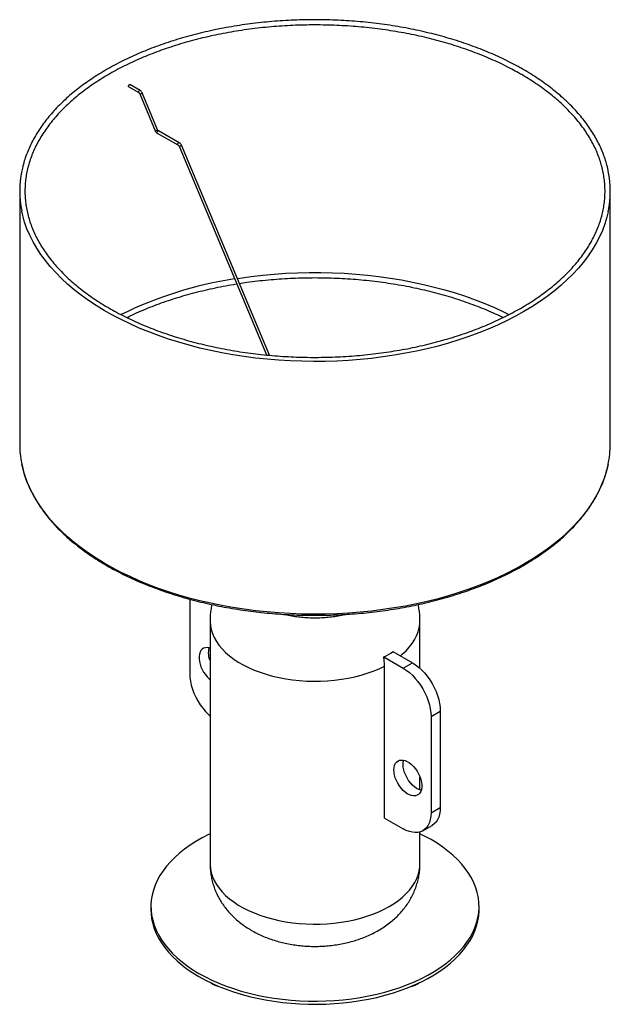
# Paper-space layout '_Isométrica' of a CAD drawing. Header units: millimetres. Extents: x -225 to 225, y -75 to 676.
import ezdxf

# ---------------------------------------------------------------- set-up
doc = ezdxf.new("R2010")
doc.units = ezdxf.units.MM

psp = doc.layouts.new('_Isométrica')

# ---------------------------------------------------------------- linework, layer by layer
at = {"color": 7, "linetype": 'Continuous', "lineweight": 25}
for p, q in [((-141.96, 624.92), (-134.29, 620.58)), ((-133.31, 622.32), (-140.97, 626.66)), ((-133.51, 619.61), (-121.78, 591.52)), ((-119.93, 592.29), (-131.67, 620.38)), ((-120.14, 589.58), (-104.4, 580.67)), ((-103.41, 582.41), (-119.15, 591.32)), ((-103.62, 579.7), (-36.92, 420.52)), ((-34.66, 420.3), (-101.77, 580.48)), ((-225, 545.45), (-225, 352.74)), ((225, 352.74), (225, 545.45)), ((-95.46, 234.34), (-95.46, 177.59)), ((-80, 217.91), (-80, 32.66)), ((80, 181.53), (80, 217.91)), ((52.33, 190.26), (67.18, 181.69)), ((59.4, 194.34), (74.25, 185.77)), ((52.92, 67.43), (52.92, 183.28)), ((67.18, 181.69), (74.25, 185.77)), ((88.39, 144.94), (95.46, 149.03)), ((88.39, 144.94), (88.39, 71.46)), ((95.46, 149.03), (95.46, 75.54)), ((80, 88.82), (80, 98.54)), ((88.39, 71.46), (95.46, 75.54)), ((52.92, 67.43), (67.18, 59.21)), ((82.17, 57.72), (89.24, 61.8)), ((80, 32.66), (80, 56.79)), ((-125, 0), (-125, -2.45)), ((125, -2.45), (125, 0))]:
    psp.add_line(p, q, dxfattribs=at)
at = {"color": 7, "linetype": 'Continuous', "lineweight": 25, "flags": 128}
for points in [[(-142.17, 625.38), (-142.11, 625.72), (-141.96, 626.07), (-141.73, 626.39), (-141.47, 626.61), (-141.2, 626.7), (-140.97, 626.66)], [(-141.96, 624.92), (-141.96, 624.92), (-142.11, 625.1), (-142.17, 625.38)], [(-59.2, 478.87), (-57.22, 479.18), (-48.57, 480.39), (-39.84, 481.41), (-31.04, 482.22), (-22.2, 482.83), (-13.32, 483.24), (-4.42, 483.45), (4.49, 483.45), (13.39, 483.24), (22.27, 482.83), (31.11, 482.22), (39.91, 481.4), (48.64, 480.39), (57.29, 479.17), (65.86, 477.76), (74.32, 476.15), (82.66, 474.35), (90.87, 472.35), (98.94, 470.17), (106.85, 467.81), (114.59, 465.27), (122.15, 462.55), (129.52, 459.66), (136.68, 456.61), (143.63, 453.39), (147.79, 451.33)], [(-80, 196.97), (-80.59, 197.15), (-82.12, 197.4), (-83.55, 197.32), (-84.84, 196.93), (-85.96, 196.23), (-86.9, 195.24), (-87.62, 193.97), (-88.11, 192.47), (-88.36, 190.76), (-88.36, 188.88), (-88.11, 186.89), (-87.62, 184.82), (-86.9, 182.72), (-85.96, 180.65), (-84.84, 178.65), (-83.55, 176.76), (-82.12, 175.04), (-80.59, 173.53), (-80, 173.02)], [(67.18, 181.69), (69.55, 180.16), (71.9, 178.35), (74.18, 176.27), (76.38, 173.95), (78.46, 171.42), (80.4, 168.71), (82.18, 165.85), (83.76, 162.89), (85.14, 159.85), (86.29, 156.79), (87.2, 153.72), (87.86, 150.7), (88.25, 147.76), (88.39, 144.94)], [(74.25, 185.77), (76.62, 184.24), (78.97, 182.43), (81.25, 180.35), (83.45, 178.03), (85.53, 175.5), (87.47, 172.79), (89.25, 169.94), (90.83, 166.97), (92.21, 163.94), (93.36, 160.87), (94.27, 157.8), (94.93, 154.78), (95.33, 151.85), (95.46, 149.03)], [(-95.46, 177.59), (-95.33, 174.77), (-94.93, 171.83), (-94.27, 168.81), (-93.36, 165.75), (-92.21, 162.68), (-90.83, 159.64), (-89.25, 156.68), (-87.47, 153.83), (-85.53, 151.12), (-83.45, 148.59), (-81.25, 146.27), (-80, 145.09)], [(60.1, 104.12), (60.23, 105.91), (60.6, 107.53), (61.21, 108.91), (62.04, 110.05), (63.07, 110.9), (64.28, 111.44), (65.64, 111.68), (67.13, 111.59), (68.69, 111.18), (70.3, 110.47), (71.93, 109.46), (73.52, 108.18), (75.05, 106.66), (76.48, 104.94), (77.77, 103.06), (78.89, 101.06), (79.83, 98.99), (80.55, 96.89), (81.04, 94.82), (81.29, 92.82), (81.29, 90.95), (81.04, 89.24), (80.55, 87.73), (79.83, 86.47), (78.89, 85.48), (77.77, 84.77), (76.48, 84.38), (75.05, 84.31), (73.52, 84.56), (71.93, 85.12), (70.3, 85.99), (68.69, 87.13), (67.13, 88.53), (65.64, 90.16), (64.28, 91.96), (63.07, 93.91), (62.04, 95.95), (61.21, 98.04), (60.6, 100.13), (60.23, 102.17), (60.1, 104.12)], [(67.18, 108.2), (67.3, 110), (67.63, 111.49)], [(80.86, 88.58), (80.59, 88.64), (79, 89.2), (77.38, 90.07), (75.76, 91.22), (74.2, 92.62), (72.71, 94.24), (71.35, 96.05), (70.14, 97.99), (69.11, 100.04), (68.28, 102.13), (67.67, 104.22), (67.3, 106.26), (67.18, 108.2)], [(95.46, 75.54), (95.33, 72.87), (94.93, 70.39), (94.27, 68.13), (93.36, 66.12), (92.21, 64.38), (90.83, 62.94), (89.25, 61.8), (89.24, 61.8)], [(88.39, 71.46), (88.25, 68.79), (87.86, 66.31), (87.2, 64.05), (86.29, 62.04), (85.14, 60.3), (83.76, 58.85), (82.18, 57.72), (80.4, 56.92), (78.46, 56.45), (76.38, 56.32), (74.18, 56.54), (71.9, 57.1), (69.55, 57.99), (67.18, 59.21)], [(-80, 55.45), (-81.05, 54.93), (-86, 52.37), (-90.71, 49.65), (-95.16, 46.79), (-99.34, 43.8), (-103.24, 40.69), (-106.84, 37.46), (-110.14, 34.12), (-113.13, 30.69), (-115.8, 27.17), (-118.14, 23.57), (-120.15, 19.91), (-121.81, 16.19), (-123.13, 12.43), (-124.1, 8.62), (-124.72, 4.8), (-124.99, 0.96), (-124.9, -2.88), (-124.46, -6.71), (-123.66, -10.53), (-122.52, -14.31), (-121.02, -18.06), (-119.19, -21.75), (-117.01, -25.38), (-114.51, -28.94), (-111.68, -32.42), (-108.53, -35.8), (-105.07, -39.09), (-101.32, -42.26), (-97.28, -45.31), (-92.97, -48.24), (-88.39, -51.03)], [(-88.39, -51.03), (-83.56, -53.67), (-78.49, -56.16), (-73.2, -58.49), (-67.71, -60.66), (-62.02, -62.65), (-56.15, -64.47), (-50.13, -66.1), (-43.97, -67.55), (-37.68, -68.81), (-31.28, -69.87), (-24.79, -70.73), (-18.24, -71.39), (-11.63, -71.85), (-4.99, -72.1), (1.66, -72.15), (8.31, -72), (14.94, -71.64), (21.52, -71.08), (28.05, -70.32), (34.49, -69.36), (40.84, -68.2), (47.07, -66.85), (53.16, -65.31), (59.11, -63.58), (64.89, -61.68), (70.48, -59.6), (75.87, -57.35), (81.05, -54.93), (86, -52.37), (90.71, -49.65), (95.16, -46.79), (99.34, -43.8), (103.24, -40.69), (106.84, -37.46), (110.14, -34.12), (113.13, -30.69), (115.8, -27.17), (118.14, -23.57), (120.15, -19.91), (121.81, -16.19), (123.13, -12.43), (124.1, -8.62), (124.72, -4.8), (124.99, -0.96), (124.9, 2.88), (124.46, 6.71), (123.66, 10.53), (122.52, 14.31), (121.02, 18.06), (119.19, 21.75), (117.01, 25.38), (114.51, 28.94), (111.68, 32.42), (108.53, 35.8), (105.07, 39.09), (101.32, 42.26), (97.28, 45.31), (92.97, 48.24), (88.39, 51.03), (83.56, 53.67), (80, 55.45)], [(-125, -2.45), (-124.9, -5.33), (-124.46, -9.16), (-123.66, -12.98), (-122.52, -16.76), (-121.02, -20.51), (-119.19, -24.2), (-117.01, -27.83), (-114.51, -31.39), (-111.68, -34.87), (-108.53, -38.25), (-105.07, -41.54), (-101.32, -44.71), (-97.28, -47.76), (-92.97, -50.69), (-88.39, -53.48)], [(-88.39, -53.48), (-83.56, -56.12), (-78.49, -58.61), (-73.2, -60.94), (-67.71, -63.11), (-62.02, -65.1), (-56.15, -66.92), (-50.13, -68.55), (-43.97, -70), (-37.68, -71.25), (-31.28, -72.31), (-24.79, -73.18), (-18.24, -73.84), (-11.63, -74.3), (-4.99, -74.55), (1.66, -74.6), (8.31, -74.45), (14.94, -74.09), (21.52, -73.53), (28.05, -72.77), (34.49, -71.81), (40.84, -70.65), (47.07, -69.3), (53.16, -67.76), (59.11, -66.03), (64.89, -64.13), (70.48, -62.05), (75.87, -59.8), (81.05, -57.38), (86, -54.82), (90.71, -52.1), (95.16, -49.24), (99.34, -46.25), (103.24, -43.14), (106.84, -39.91), (110.14, -36.57), (113.13, -33.14), (115.8, -29.62), (118.14, -26.02), (120.15, -22.36), (121.81, -18.64), (123.13, -14.88), (124.1, -11.07), (124.72, -7.25), (124.99, -3.41), (125, -2.45)]]:
    psp.add_lwpolyline(points, dxfattribs=at)
at = {"color": 8, "linetype": 'Continuous', "lineweight": 25, "flags": 128}
for points in [[(-134.5, 621.04), (-134.45, 621.38), (-134.3, 621.74), (-134.07, 622.05), (-133.8, 622.27), (-133.53, 622.36), (-133.31, 622.32)], [(-134.3, 620.58), (-134.45, 620.76), (-134.5, 621.04)], [(-133.51, 619.61), (-133.47, 619.58), (-133.29, 619.58)], [(-133.29, 619.58), (-133, 619.65), (-132.66, 619.77), (-132.3, 619.92), (-131.98, 620.09), (-131.76, 620.24), (-131.67, 620.35), (-131.67, 620.38)], [(-121.78, 591.52), (-121.74, 591.49), (-121.56, 591.49)], [(-121.56, 591.49), (-121.27, 591.56), (-120.92, 591.68), (-120.57, 591.83), (-120.25, 591.99), (-120.03, 592.15), (-119.93, 592.26), (-119.93, 592.29)], [(-120.35, 590.04), (-120.29, 590.38), (-120.14, 590.74), (-119.91, 591.05), (-119.65, 591.27), (-119.38, 591.36), (-119.15, 591.32)], [(-120.14, 589.58), (-120.14, 589.58), (-120.29, 589.76), (-120.35, 590.04)], [(-104.6, 581.13), (-104.55, 581.47), (-104.4, 581.83), (-104.17, 582.14), (-103.9, 582.36), (-103.64, 582.45), (-103.41, 582.41)], [(-104.4, 580.67), (-104.55, 580.85), (-104.6, 581.13)], [(-103.62, 579.7), (-103.57, 579.68), (-103.4, 579.68)], [(-103.4, 579.68), (-103.11, 579.75), (-102.76, 579.86), (-102.4, 580.02), (-102.09, 580.18), (-101.87, 580.33), (-101.77, 580.45), (-101.77, 580.48)], [(223.36, 529.78), (222.36, 525.62), (220.83, 520.57), (218.96, 515.55), (216.74, 510.58), (214.19, 505.66), (211.3, 500.81), (208.08, 496.03), (204.53, 491.32), (200.67, 486.7), (196.49, 482.17), (192.01, 477.73), (187.22, 473.41), (182.15, 469.19), (176.79, 465.1), (171.15, 461.13), (165.25, 457.29), (159.08, 453.59), (152.67, 450.04), (146.03, 446.63), (139.15, 443.38), (132.05, 440.28), (124.75, 437.35), (117.26, 434.59), (109.58, 432), (101.73, 429.59), (93.73, 427.36), (85.57, 425.32), (77.28, 423.46), (68.87, 421.79), (60.36, 420.32), (51.75, 419.04), (43.06, 417.96), (34.3, 417.08), (25.49, 416.39), (16.64, 415.91), (7.76, 415.64), (-1.13, 415.56), (-10.02, 415.69), (-18.89, 416.02), (-27.74, 416.55), (-36.53, 417.28), (-45.28, 418.22), (-53.95, 419.35), (-62.54, 420.68), (-71.03, 422.2), (-79.41, 423.92), (-87.66, 425.82), (-95.78, 427.91), (-103.75, 430.19), (-111.55, 432.65), (-119.19, 435.28), (-126.63, 438.08), (-133.88, 441.06), (-140.92, 444.19), (-147.74, 447.48), (-154.33, 450.93), (-160.68, 454.52), (-166.77, 458.26), (-172.61, 462.13), (-178.18, 466.13), (-183.47, 470.26), (-188.47, 474.5), (-193.18, 478.85), (-197.58, 483.31), (-201.68, 487.87), (-205.47, 492.51), (-208.93, 497.24), (-212.06, 502.04), (-214.87, 506.91), (-217.34, 511.84), (-219.47, 516.82), (-221.26, 521.85), (-222.7, 526.92), (-223.47, 530.31)], [(223.36, 337.08), (222.36, 332.92), (220.83, 327.86), (218.96, 322.85), (216.74, 317.88), (214.19, 312.96), (211.3, 308.11), (208.08, 303.32), (204.53, 298.62), (200.67, 293.99), (196.49, 289.46), (192.01, 285.03), (187.22, 280.7), (182.15, 276.49), (176.79, 272.4), (171.15, 268.43), (165.25, 264.59), (159.08, 260.89), (152.67, 257.33), (146.03, 253.93), (139.15, 250.67), (132.05, 247.58), (124.75, 244.65), (117.26, 241.89), (109.58, 239.3), (101.73, 236.89), (93.73, 234.66), (85.57, 232.61), (77.28, 230.76), (68.87, 229.09), (60.36, 227.62), (51.75, 226.34), (43.06, 225.26), (34.3, 224.37), (25.49, 223.69), (16.64, 223.21), (7.76, 222.93), (-1.13, 222.86), (-10.02, 222.98), (-18.89, 223.31), (-27.74, 223.85), (-36.53, 224.58), (-45.28, 225.51), (-53.95, 226.64), (-62.54, 227.97), (-71.03, 229.5), (-79.41, 231.21), (-87.66, 233.12), (-95.78, 235.21), (-103.75, 237.49), (-111.55, 239.94), (-119.19, 242.58), (-126.63, 245.38), (-133.88, 248.35), (-140.92, 251.49), (-147.74, 254.78), (-154.33, 258.23), (-160.68, 261.82), (-166.77, 265.55), (-172.61, 269.43), (-178.18, 273.43), (-183.47, 277.55), (-188.47, 281.8), (-193.18, 286.15), (-197.58, 290.61), (-201.68, 295.16), (-205.47, 299.81), (-208.93, 304.53), (-212.06, 309.34), (-214.87, 314.21), (-217.34, 319.14), (-219.47, 324.12), (-221.26, 329.15), (-222.7, 334.21), (-223.47, 337.61)], [(-80, 217.91), (-79.99, 217.24), (-79.73, 214.15), (-79.12, 211.07), (-78.15, 208.03), (-76.83, 205.03), (-75.16, 202.09), (-73.15, 199.22), (-70.82, 196.43), (-68.17, 193.74), (-65.21, 191.16), (-61.96, 188.7), (-58.43, 186.37), (-54.64, 184.18), (-50.6, 182.14), (-46.34, 180.26), (-41.87, 178.56), (-37.21, 177.03), (-32.38, 175.68), (-27.41, 174.52), (-22.31, 173.56), (-17.12, 172.8), (-11.84, 172.23), (-6.52, 171.88), (-1.16, 171.73), (4.2, 171.79), (9.54, 172.06), (14.84, 172.53), (20.07, 173.2), (25.22, 174.08), (30.24, 175.15), (35.14, 176.42), (39.87, 177.87), (44.43, 179.5), (48.78, 181.31), (52.92, 183.28)], [(65.09, 191.06), (66.53, 192.26), (69.36, 194.89), (71.87, 197.62), (74.06, 200.45), (75.92, 203.35), (77.44, 206.32), (78.61, 209.34), (79.43, 212.4), (79.89, 215.48), (80, 217.91)], [(-80, 32.66), (-79.99, 31.89), (-79.72, 28.81), (-79.1, 25.74), (-78.12, 22.71), (-76.79, 19.72), (-75.12, 16.79), (-73.12, 13.92), (-70.79, 11.15), (-68.14, 8.47), (-65.19, 5.89), (-61.95, 3.44), (-58.43, 1.11), (-54.65, -1.07), (-50.62, -3.1), (-46.37, -4.97), (-41.91, -6.68), (-37.27, -8.2), (-32.46, -9.55), (-27.5, -10.71), (-22.42, -11.67), (-17.24, -12.44), (-11.99, -13), (-6.68, -13.36), (-1.34, -13.51), (4.01, -13.46), (9.34, -13.21), (14.62, -12.74), (19.84, -12.08), (24.98, -11.21), (30, -10.15), (34.88, -8.9), (39.61, -7.46), (44.17, -5.84), (48.52, -4.06), (52.66, -2.1), (56.57, 0.01), (60.22, 2.26), (63.6, 4.65), (66.7, 7.16), (69.5, 9.79), (71.99, 12.52), (74.16, 15.35), (76, 18.24), (77.5, 21.21), (78.65, 24.22), (79.45, 27.27), (79.9, 30.35), (80, 32.66)]]:
    psp.add_lwpolyline(points, dxfattribs=at)
at = {"color": 7, "linetype": 'Continuous', "lineweight": 25}
for centre, radius, start, end in [((-149.33, 545.45), 75.67, 168.22868, 191.53971), ((149.28, 545.45), 75.72, 348.06211, 11.60006), ((-15.5, 181.84), 300.21, 98.7615, 116.14354), ((-149.03, 352.79), 75.97, 180.03608, 191.52984), ((148.89, 352.81), 76.11, 348.07722, 359.95428), ((-65.5, 193.52), 15.8, 166.48107, 203.38622), ((18.62, 256.81), 74.6, 296.86041, 303.13422), ((-71.99, -50.19), 10.8, 228.95817, 263.15452), ((72.13, -50.51), 10.46, 276.27438, 311.61293)]:
    psp.add_arc(centre, radius, start, end, dxfattribs=at)
for points, knots in [([(157.12, 639.1), (156.05, 639.7), (152.96, 641.43), (147.67, 644.19), (141.2, 647.34), (134.53, 650.34), (127.67, 653.19), (120.64, 655.89), (113.43, 658.43), (106.06, 660.82), (98.55, 663.04), (90.9, 665.1), (83.12, 666.99), (75.23, 668.71), (67.23, 670.26), (59.13, 671.63), (50.96, 672.83), (42.71, 673.84), (34.4, 674.68), (26.05, 675.34), (17.66, 675.81), (9.24, 676.1), (0.81, 676.21), (-7.62, 676.14), (-16.04, 675.88), (-24.43, 675.44), (-32.8, 674.82), (-41.11, 674.02), (-49.37, 673.04), (-57.56, 671.88), (-65.67, 670.54), (-73.69, 669.02), (-81.61, 667.34), (-89.41, 665.48), (-97.09, 663.45), (-104.63, 661.26), (-112.02, 658.91), (-119.26, 656.39), (-126.33, 653.72), (-133.22, 650.9), (-139.93, 647.93), (-146.44, 644.81), (-152.75, 641.55), (-158.85, 638.16), (-164.72, 634.64), (-170.36, 630.98), (-175.76, 627.21), (-180.91, 623.32), (-185.81, 619.32), (-190.45, 615.21), (-194.82, 611.01), (-198.92, 606.71), (-202.73, 602.32), (-206.26, 597.85), (-209.5, 593.3), (-212.44, 588.69), (-215.08, 584.01), (-217.42, 579.28), (-219.45, 574.51), (-221.16, 569.69), (-222.48, 565.24), (-223.09, 562.38), (-223.35, 561.15)], [0, 0, 0, 0, 0.008893, 0.025778, 0.042663, 0.059547, 0.076429, 0.09331, 0.11019, 0.127068, 0.143945, 0.16082, 0.177694, 0.194567, 0.211439, 0.22831, 0.24518, 0.26205, 0.278919, 0.295787, 0.312655, 0.329522, 0.34639, 0.363257, 0.380125, 0.396992, 0.41386, 0.430728, 0.447597, 0.464467, 0.481337, 0.498208, 0.515081, 0.531954, 0.548829, 0.565705, 0.582582, 0.599461, 0.616342, 0.633224, 0.650107, 0.666993, 0.68388, 0.700768, 0.717657, 0.734548, 0.751438, 0.768329, 0.785218, 0.802106, 0.81899, 0.835871, 0.852746, 0.869613, 0.886471, 0.903319, 0.920154, 0.936975, 0.95378, 0.97057, 0.987344, 1, 1, 1, 1]), ([(155.15, 635.62), (156.18, 635.03), (159.19, 633.31), (163.99, 630.37), (169.46, 626.76), (174.7, 623.03), (179.68, 619.19), (184.4, 615.26), (188.87, 611.22), (193.06, 607.09), (196.98, 602.88), (200.62, 598.59), (203.97, 594.22), (207.03, 589.78), (209.81, 585.29), (212.28, 580.73), (214.45, 576.13), (216.32, 571.48), (217.88, 566.8), (219.13, 562.08), (220.07, 557.34), (220.7, 552.57), (221.01, 547.8), (221.01, 543.02), (220.69, 538.24), (220.06, 533.48), (219.11, 528.73), (217.85, 524), (216.28, 519.31), (214.4, 514.65), (212.21, 510.04), (209.73, 505.47), (206.94, 500.97), (203.86, 496.53), (200.49, 492.16), (196.84, 487.86), (192.91, 483.65), (188.7, 479.52), (184.22, 475.48), (179.49, 471.55), (174.49, 467.72), (169.25, 463.99), (163.76, 460.38), (158.04, 456.9), (152.09, 453.53), (145.93, 450.3), (139.56, 447.21), (132.99, 444.25), (126.22, 441.44), (119.28, 438.77), (112.16, 436.26), (104.89, 433.9), (97.46, 431.7), (89.89, 429.67), (82.2, 427.8), (74.38, 426.09), (66.46, 424.56), (58.45, 423.21), (50.35, 422.02), (42.17, 421.02), (33.94, 420.19), (25.66, 419.54), (17.34, 419.07), (9, 418.79), (0.64, 418.68), (-7.72, 418.76), (-16.06, 419.02), (-24.39, 419.46), (-32.68, 420.08), (-40.92, 420.88), (-49.1, 421.86), (-57.21, 423.01), (-65.24, 424.35), (-73.18, 425.85), (-81.01, 427.53), (-88.73, 429.37), (-96.31, 431.38), (-103.76, 433.55), (-111.06, 435.89), (-118.2, 438.38), (-125.17, 441.02), (-131.97, 443.81), (-138.57, 446.75), (-144.97, 449.82), (-151.17, 453.03), (-157.15, 456.37), (-162.9, 459.84), (-168.42, 463.43), (-173.7, 467.14), (-178.73, 470.95), (-183.51, 474.87), (-188.02, 478.89), (-192.27, 483), (-196.24, 487.19), (-199.93, 491.47), (-203.34, 495.83), (-206.46, 500.25), (-209.29, 504.73), (-211.82, 509.28), (-214.05, 513.87), (-215.98, 518.51), (-217.6, 523.19), (-218.91, 527.9), (-219.92, 532.64), (-220.6, 537.4), (-220.98, 542.17), (-221.04, 546.95), (-220.78, 551.73), (-220.21, 556.5), (-219.32, 561.25), (-218.12, 565.98), (-216.61, 570.68), (-214.79, 575.35), (-212.66, 579.97), (-210.23, 584.54), (-207.5, 589.06), (-204.48, 593.51), (-201.17, 597.9), (-197.57, 602.21), (-193.69, 606.44), (-189.54, 610.58), (-185.11, 614.64), (-180.42, 618.59), (-175.48, 622.45), (-170.28, 626.19), (-164.84, 629.82), (-159.17, 633.33), (-153.26, 636.72), (-147.14, 639.98), (-140.81, 643.1), (-134.27, 646.09), (-127.55, 648.93), (-120.64, 651.62), (-113.55, 654.16), (-106.31, 656.55), (-98.91, 658.78), (-91.37, 660.85), (-83.7, 662.75), (-75.91, 664.48), (-68, 666.05), (-60.01, 667.44), (-51.92, 668.66), (-43.76, 669.7), (-35.54, 670.56), (-27.27, 671.24), (-18.95, 671.75), (-10.61, 672.07), (-2.26, 672.21), (6.1, 672.17), (14.45, 671.94), (22.78, 671.54), (31.07, 670.95), (39.32, 670.19), (47.52, 669.24), (55.65, 668.12), (63.69, 666.82), (71.65, 665.35), (79.5, 663.71), (87.24, 661.9), (94.85, 659.92), (102.33, 657.78), (109.66, 655.47), (116.83, 653.01), (123.84, 650.4), (130.66, 647.64), (137.3, 644.73), (143.74, 641.68), (149.7, 638.65), (153.43, 636.58), (155.15, 635.62)], [0, 0, 0, 0, 0.003153, 0.009149, 0.015145, 0.021141, 0.027137, 0.033133, 0.03913, 0.045128, 0.051127, 0.057128, 0.063132, 0.069139, 0.07515, 0.081166, 0.087187, 0.093214, 0.099247, 0.105286, 0.111331, 0.117381, 0.123436, 0.129494, 0.135553, 0.141611, 0.147666, 0.153717, 0.159764, 0.165804, 0.171838, 0.177866, 0.183889, 0.189906, 0.195919, 0.201928, 0.207934, 0.213937, 0.219938, 0.225937, 0.231936, 0.237934, 0.243931, 0.249929, 0.255926, 0.261924, 0.267922, 0.27392, 0.279919, 0.285918, 0.291918, 0.297919, 0.30392, 0.309921, 0.315923, 0.321925, 0.327928, 0.333931, 0.339934, 0.345938, 0.351942, 0.357946, 0.36395, 0.369954, 0.375959, 0.381963, 0.387968, 0.393972, 0.399976, 0.40598, 0.411984, 0.417988, 0.423991, 0.429994, 0.435997, 0.441999, 0.448, 0.454002, 0.460002, 0.466002, 0.472002, 0.478001, 0.483999, 0.489997, 0.495994, 0.501991, 0.507987, 0.513983, 0.519979, 0.525975, 0.531971, 0.537968, 0.543965, 0.549964, 0.555965, 0.561968, 0.567975, 0.573985, 0.58, 0.58602, 0.592045, 0.598077, 0.604115, 0.610159, 0.616208, 0.622262, 0.62832, 0.634379, 0.640437, 0.646493, 0.652545, 0.658592, 0.664634, 0.670669, 0.676699, 0.682722, 0.68874, 0.694754, 0.700764, 0.70677, 0.712773, 0.718775, 0.724775, 0.730773, 0.736771, 0.742769, 0.748766, 0.754764, 0.760761, 0.766759, 0.772758, 0.778756, 0.784756, 0.790755, 0.796756, 0.802756, 0.808758, 0.814759, 0.820762, 0.826764, 0.832767, 0.838771, 0.844774, 0.850778, 0.856782, 0.862786, 0.868791, 0.874795, 0.880799, 0.886804, 0.892808, 0.898813, 0.904817, 0.910821, 0.916824, 0.922828, 0.928831, 0.934833, 0.940836, 0.946837, 0.952839, 0.958839, 0.96484, 0.970839, 0.976838, 0.982837, 0.988835, 0.994832, 1, 1, 1, 1]), ([(223.41, 560.94), (223.37, 561.14), (223.04, 562.97), (222.13, 566.41), (220.65, 571.25), (218.83, 576.04), (216.71, 580.79), (214.28, 585.5), (211.55, 590.14), (208.52, 594.73), (205.2, 599.24), (201.58, 603.68), (197.69, 608.04), (193.51, 612.31), (189.06, 616.48), (184.34, 620.55), (179.37, 624.52), (174.14, 628.37), (168.66, 632.11), (163.01, 635.7), (159.07, 637.98), (157.12, 639.1)], [0, 0, 0, 0, 0.006907, 0.061829, 0.116786, 0.171788, 0.226838, 0.281938, 0.337089, 0.392288, 0.447532, 0.502814, 0.55813, 0.613473, 0.66884, 0.724224, 0.779621, 0.835027, 0.890439, 0.945854, 1, 1, 1, 1]), ([(-134.29, 620.58), (-134.24, 620.55), (-134.13, 620.48), (-133.91, 620.26), (-133.68, 619.96), (-133.57, 619.73), (-133.51, 619.61)], [0, 0, 0, 0, 0.19941, 0.448753, 0.722018, 1, 1, 1, 1]), ([(-131.67, 620.38), (-131.74, 620.54), (-131.95, 621), (-132.44, 621.66), (-132.95, 622.11), (-133.25, 622.29), (-133.31, 622.32)], [0, 0, 0, 0, 0.199646, 0.567883, 0.922386, 1, 1, 1, 1]), ([(-121.78, 591.52), (-121.71, 591.36), (-121.5, 590.91), (-121.01, 590.24), (-120.49, 589.79), (-120.19, 589.61), (-120.14, 589.58)], [0, 0, 0, 0, 0.199646, 0.567883, 0.922386, 1, 1, 1, 1]), ([(-119.15, 591.32), (-119.2, 591.35), (-119.32, 591.43), (-119.54, 591.64), (-119.77, 591.94), (-119.88, 592.17), (-119.93, 592.29)], [0, 0, 0, 0, 0.19941, 0.4487533, 0.722018, 1, 1, 1, 1]), ([(-104.4, 580.67), (-104.35, 580.64), (-104.23, 580.57), (-104.01, 580.35), (-103.78, 580.05), (-103.67, 579.82), (-103.62, 579.7)], [0, 0, 0, 0, 0.199785, 0.449598, 0.723377, 1, 1, 1, 1]), ([(-101.77, 580.48), (-101.85, 580.64), (-102.06, 581.09), (-102.55, 581.76), (-103.06, 582.2), (-103.36, 582.38), (-103.41, 582.41)], [0, 0, 0, 0, 0.200012, 0.568966, 0.924182, 1, 1, 1, 1]), ([(-143.37, 449.09), (-142.51, 449.52), (-139.55, 451), (-134.27, 453.38), (-127.55, 456.22), (-120.64, 458.92), (-113.55, 461.46), (-106.31, 463.85), (-98.91, 466.08), (-91.37, 468.14), (-83.7, 470.05), (-75.91, 471.78), (-68, 473.33), (-62.57, 474.32), (-59.76, 474.74), (-59.65, 474.76)], [0, 0, 0, 0, 0.0358026, 0.1230822, 0.2103684, 0.2976617, 0.3849625, 0.4722707, 0.5595864, 0.6469093, 0.7342391, 0.8215753, 0.9089174, 0.996265, 1, 1, 1, 1]), ([(-57.61, 475.07), (-55.71, 475.36), (-51.12, 476.07), (-43.76, 476.99), (-35.54, 477.86), (-27.27, 478.54), (-18.95, 479.04), (-10.61, 479.36), (-2.26, 479.5), (6.1, 479.46), (14.45, 479.24), (22.78, 478.83), (31.07, 478.25), (39.32, 477.48), (47.52, 476.54), (55.65, 475.42), (63.69, 474.12), (71.65, 472.65), (79.5, 471), (87.24, 469.19), (94.85, 467.21), (102.33, 465.07), (109.66, 462.77), (116.83, 460.31), (123.84, 457.7), (130.66, 454.93), (137.2, 452.08), (141.36, 450.08), (143.39, 449.11)], [0, 0, 0, 0, 0.027479, 0.066464, 0.105452, 0.14444, 0.18343, 0.22242, 0.261411, 0.300403, 0.339394, 0.378384, 0.417374, 0.456363, 0.495351, 0.534337, 0.573321, 0.612303, 0.651282, 0.690259, 0.729233, 0.768204, 0.807171, 0.846135, 0.885094, 0.92405, 0.963003, 1, 1, 1, 1]), ([(-223.43, 337.35), (-223.11, 335.89), (-222.45, 332.81), (-221.05, 328.14), (-219.31, 323.34), (-217.27, 318.57), (-214.91, 313.86), (-212.26, 309.2), (-209.3, 304.6), (-206.05, 300.06), (-202.51, 295.6), (-198.68, 291.23), (-194.57, 286.93), (-190.19, 282.74), (-185.54, 278.64), (-180.63, 274.65), (-175.46, 270.77), (-170.05, 267), (-164.39, 263.36), (-158.51, 259.84), (-152.41, 256.45), (-146.09, 253.21), (-139.57, 250.1), (-132.85, 247.13), (-125.94, 244.32), (-118.86, 241.66), (-111.62, 239.15), (-104.21, 236.81), (-96.66, 234.62), (-88.98, 232.61), (-81.17, 230.76), (-73.25, 229.08), (-65.23, 227.58), (-57.11, 226.25), (-48.92, 225.1), (-40.65, 224.12), (-32.33, 223.33), (-23.97, 222.72), (-15.57, 222.29), (-7.15, 222.04), (1.28, 221.98), (9.71, 222.1), (18.12, 222.4), (26.51, 222.89), (34.87, 223.55), (43.17, 224.4), (51.41, 225.43), (59.59, 226.63), (67.67, 228.01), (75.67, 229.57), (83.56, 231.3), (91.33, 233.2), (98.97, 235.27), (106.48, 237.5), (113.83, 239.9), (121.03, 242.45), (128.06, 245.16), (134.91, 248.02), (141.57, 251.03), (148.03, 254.18), (154.28, 257.47), (160.32, 260.89), (166.14, 264.45), (171.72, 268.13), (177.06, 271.94), (182.15, 275.85), (186.99, 279.88), (191.56, 284.01), (195.86, 288.24), (199.89, 292.57), (203.64, 296.98), (207.09, 301.47), (210.26, 306.03), (213.13, 310.66), (215.69, 315.35), (217.95, 320.09), (219.91, 324.88), (221.54, 329.7), (222.67, 333.68), (223.14, 336.06), (223.29, 336.81)], [0, 0, 0, 0, 0.011495, 0.024333, 0.037181, 0.05004, 0.06291, 0.075793, 0.088687, 0.101591, 0.114505, 0.127427, 0.140356, 0.153291, 0.166229, 0.179172, 0.192116, 0.205062, 0.218009, 0.230956, 0.243903, 0.25685, 0.269796, 0.282741, 0.295685, 0.308628, 0.32157, 0.33451, 0.34745, 0.360389, 0.373327, 0.386264, 0.3992, 0.412135, 0.42507, 0.438004, 0.450938, 0.463871, 0.476804, 0.489737, 0.50267, 0.515602, 0.528535, 0.541468, 0.554402, 0.567335, 0.580269, 0.593204, 0.606139, 0.619075, 0.632012, 0.644949, 0.657888, 0.670827, 0.683768, 0.69671, 0.709653, 0.722598, 0.735543, 0.74849, 0.761438, 0.774387, 0.787337, 0.800287, 0.813238, 0.826188, 0.839138, 0.852085, 0.865031, 0.877972, 0.89091, 0.903841, 0.916765, 0.92968, 0.942585, 0.95548, 0.968362, 0.981232, 0.99409, 1, 1, 1, 1]), ([(-78.52, 230.23), (-78.7, 229.48), (-79.22, 227.39), (-79.7, 223.88), (-80, 220.5), (-79.97, 218.52), (-79.96, 217.91)], [0, 0, 0, 0, 0.184831, 0.520726, 0.853707, 1, 1, 1, 1]), ([(79.96, 217.91), (79.97, 218.59), (79.99, 220.64), (79.68, 224.04), (79.2, 227.47), (78.7, 229.51), (78.52, 230.23)], [0, 0, 0, 0, 0.164777, 0.493802, 0.821539, 1, 1, 1, 1]), ([(-23.35, 222.72), (-23.11, 222.66), (-21.24, 222.2), (-17.68, 221.57), (-12.69, 220.84), (-7.65, 220.37), (-2.58, 220.13), (2.49, 220.13), (7.56, 220.36), (12.62, 220.83), (17.64, 221.56), (21.25, 222.2), (23.16, 222.67), (23.43, 222.74)], [0, 0, 0, 0, 0.0162397, 0.123737, 0.2309351, 0.3378805, 0.4446801, 0.55148, 0.65845, 0.7657114, 0.8734442, 0.9818172, 1, 1, 1, 1]), ([(52.92, 183.28), (52.92, 184.4), (52.87, 185.55), (52.67, 187.87), (52.53, 189.06), (52.33, 190.26)], [0, 0, 0, 0, 0.5, 0.5, 1, 1, 1, 1]), ([(-79.96, 32.66), (-79.97, 31.9), (-79.98, 29.77), (-79.66, 26.29), (-79.03, 22.25), (-78.09, 18.29), (-76.85, 14.42), (-75.33, 10.64), (-73.54, 6.97), (-71.47, 3.41), (-69.14, -0.01), (-66.55, -3.3), (-63.7, -6.45), (-60.59, -9.45), (-57.23, -12.3), (-53.63, -14.98), (-49.78, -17.48), (-45.7, -19.79), (-41.4, -21.9), (-36.92, -23.79), (-32.28, -25.45), (-27.51, -26.88), (-22.63, -28.07), (-17.69, -29.02), (-12.69, -29.73), (-7.65, -30.2), (-2.58, -30.44), (2.49, -30.44), (7.56, -30.21), (12.62, -29.74), (17.65, -29.03), (22.64, -28.07), (27.57, -26.86), (32.44, -25.4), (37.22, -23.68), (41.88, -21.68), (46.4, -19.42), (50.73, -16.9), (54.84, -14.12), (58.69, -11.12), (62.14, -8.01), (65.3, -4.74), (68.17, -1.32), (70.81, 2.37), (73.13, 6.19), (75.11, 10.12), (76.75, 14.12), (78.06, 18.19), (79.05, 22.31), (79.68, 26.44), (79.99, 29.9), (79.97, 31.98), (79.96, 32.67)], [0, 0, 0, 0, 0.010267, 0.028588, 0.046839, 0.065056, 0.083277, 0.10154, 0.119888, 0.138365, 0.157016, 0.175891, 0.195038, 0.2145, 0.234315, 0.254505, 0.275069, 0.295982, 0.317189, 0.338613, 0.360169, 0.381762, 0.403332, 0.42485, 0.446308, 0.467715, 0.489093, 0.510472, 0.531884, 0.553355, 0.574919, 0.596613, 0.618462, 0.640484, 0.662679, 0.685021, 0.707447, 0.729842, 0.752094, 0.774091, 0.795744, 0.814833, 0.835665, 0.856137, 0.876225, 0.895962, 0.915387, 0.934538, 0.953454, 0.97217, 0.990722, 1, 1, 1, 1])]:
    psp.add_open_spline(points, degree=3, knots=knots, dxfattribs=at)

doc.saveas('drawing.dxf')
